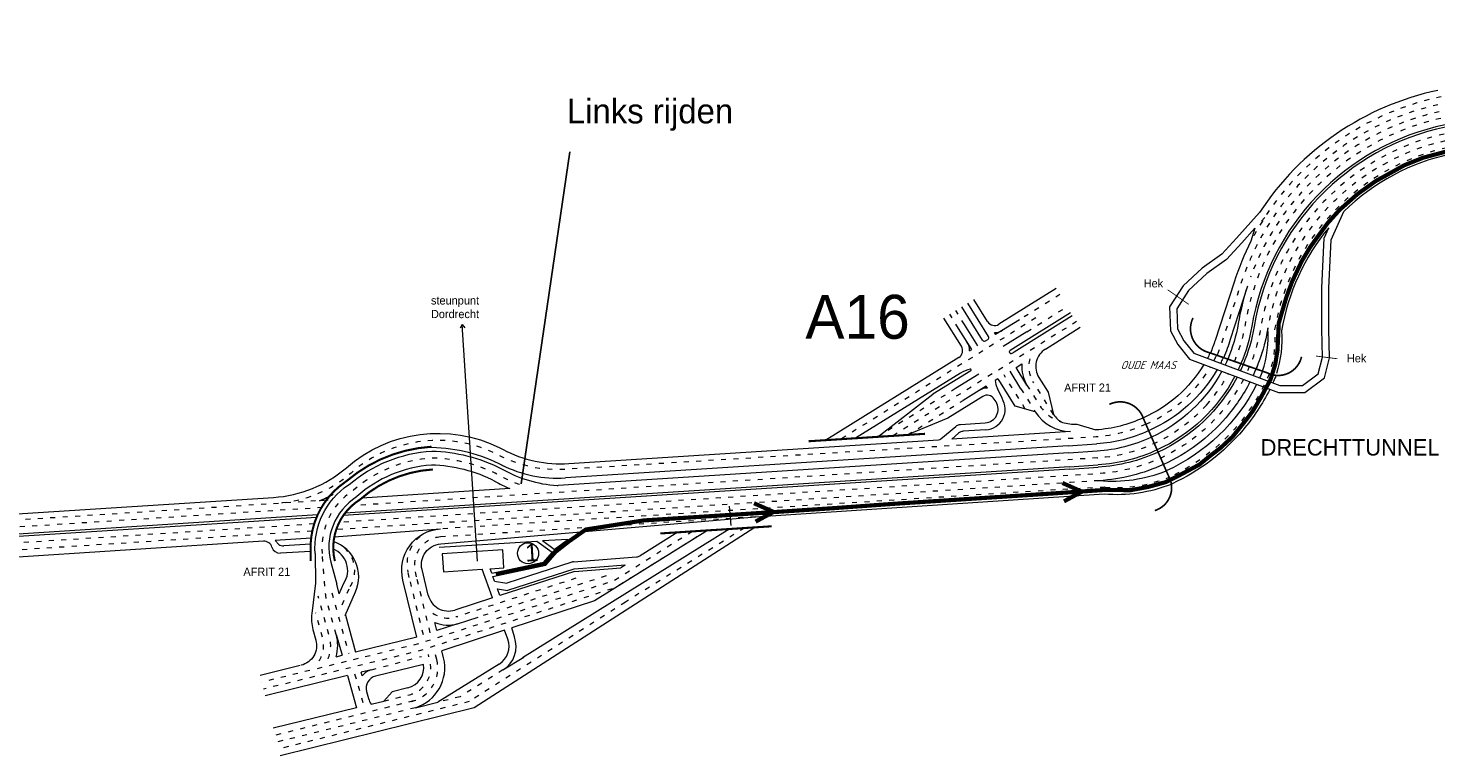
# Model space of a CAD drawing. Header units: metres. Extents: x 534 to 2093, y -2348 to -1299.
# Tile 4 of 7: x 1453 to 1793, y -1538 to -1362. Entities that reach past the tile are written whole.
import ezdxf
from ezdxf.enums import TextEntityAlignment as Align

# ---------------------------------------------------------------- set-up
doc = ezdxf.new("R2010")
doc.units = ezdxf.units.M
doc.linetypes.add('ACAD_ISO03W100', pattern=[30, 12, -18])
doc.layers.get('0').update_dxf_attribs({"lineweight": 0})
for name, color, linetype, lineweight in [('deelstrepen', 8, 'ACAD_ISO03W100', 0), ('HEKTO', 7, 'Continuous', 0), ('Kunstwerk', 7, 'Continuous', 0), ('RW-MARK', 7, 'Continuous', 0), ('Spoorweg solid', 7, 'Continuous', 0), ('Strooi NIET', 10, 'Continuous', 0), ('Strooi WEL', 90, 'Continuous', 0), ('Text', 7, 'Continuous', 0)]:
    doc.layers.add(name, color=color, linetype=linetype, lineweight=lineweight)
doc.styles.add('ISO25C', font='ISO', dxfattribs={"oblique": 20, "height": 2.5})
doc.dimstyles.get("Standard").update_dxf_attribs({"dimtxt": 0.18, "dimasz": 0.18, "dimexe": 0.18, "dimexo": 0.0625, "dimgap": 0.09, "dimtad": 0, "dimtih": 1, "dimtoh": 1, "dimdec": 4, "dimzin": 0, "dimdsep": 46, "dimtxsty": 'Standard', "dimcen": 0.09, "dimadec": 0, "dimazin": 0, "dimtfac": 1, "dimtdec": 4, "dimtofl": 0, "dimtmove": 0, "dimatfit": 3, "dimfxl": 1, "dimtolj": 1, "dimtzin": 0, "dimarcsym": 0})

msp = doc.modelspace()

# ---------------------------------------------------------------- linework, layer by layer
msp.add_line((1561.93, -1490.78), (1558.27, -1433.66))
for points in [[(1750.75, -1406.7), (1745.18, -1412.83), (1741.62, -1416.75), (1736.94, -1420.06), (1732.28, -1424.38), (1729.03, -1429.42), (1729.24, -1435.2), (1731.02, -1438.54), (1733.81, -1442.03), (1755.36, -1450.14), (1761.67, -1450.09), (1766.44, -1446.59), (1767.66, -1441.76), (1767.49, -1434.81), (1767.49, -1424.89), (1768.04, -1413.25), (1771.09, -1406.42)], [(1749.62, -1410.47), (1746.44, -1413.97), (1742.76, -1418.03), (1738.01, -1421.38), (1733.59, -1425.48), (1730.75, -1429.89), (1730.93, -1434.74), (1732.45, -1437.6), (1734.85, -1440.6), (1755.66, -1448.44), (1761.11, -1448.4), (1764.94, -1445.58), (1765.96, -1441.57), (1765.79, -1434.83), (1765.79, -1424.85), (1766.36, -1412.85), (1767.48, -1410.33)], [(1752.01, -1407.85), (1751.21, -1408.72)]]:
    msp.add_lwpolyline(points)
at = {"color": 1, "const_width": 0.2}
for points in [[(1733.69, -1428.85), (1728.56, -1425.3)], [(1764.36, -1441.3), (1769.57, -1441.96)]]:
    msp.add_lwpolyline(points, dxfattribs=at)
at = {"const_width": 0.2}
for points in [[(1734.85, -1440.6), (1755.66, -1448.44)], [(1755.07, -1450.03), (1733.81, -1442.03)]]:
    msp.add_lwpolyline(points, dxfattribs=at)
at = {"layer": 'deelstrepen', "linetype": 'ACAD_ISO03W100', "ltscale": 0.1}
for p, q in [((1702.56, -1426.49), (1692.82, -1432.54)), ((1679.54, -1433.73), (1677.43, -1430.34)), ((1694.61, -1435.42), (1704.27, -1429.42)), ((1696.71, -1432.12), (1649.66, -1461.37)), ((1706.59, -1432.96), (1662.19, -1460.57)), ((1678.09, -1434.63), (1675.98, -1431.23)), ((1694.2, -1454.09), (1689.08, -1445.85)), ((1677.37, -1449.13), (1658.61, -1460.79)), ((1693.16, -1449.2), (1696.62, -1454.77)), ((1665.77, -1460.34), (1679.16, -1452.01)), ((1525.86, -1476.09), (1407.28, -1483.69)), ((1524.51, -1477.87), (1407.38, -1485.38)), ((1522.5, -1481.83), (1407.63, -1489.19)), ((1629.08, -1480.09), (1552.73, -1484.99)), ((1522.05, -1483.55), (1407.74, -1490.88)), ((1626.41, -1482.81), (1597.65, -1500.69)), ((1585.68, -1494.94), (1556.74, -1504.28)), ((1592.97, -1494.37), (1562.08, -1504.34)), ((1526.79, -1498.46), (1530.86, -1513.06)), ((1597.65, -1500.69), (1559.95, -1524.71)), ((1536.32, -1517.04), (1548.42, -1513.79)), ((1532.28, -1518.02), (1534.5, -1525.75)), ((1568.08, -1517.07), (1557.73, -1523.51)), ((1559.95, -1524.71), (1513.86, -1536.14)), ((1557.73, -1523.51), (1552.38, -1524.84)), ((1546.94, -1526.18), (1513.45, -1534.49))]:
    msp.add_line(p, q, dxfattribs=at)
at = {"layer": 'deelstrepen', "linetype": 'ACAD_ISO03W100', "ltscale": 0.1, "flags": 128}
for points in [[(1881.89, -1362.17), (1794.52, -1380.51, 0.269012), (1746.21, -1423.96), (1741.67, -1437.99, -0.02685), (1740.32, -1441.52)], [(1882.59, -1365.48), (1795.22, -1383.82, 0.30868), (1747.25, -1433.77, -0.069689), (1744.04, -1443.98)], [(1882.24, -1363.83), (1794.87, -1382.17, 0.259154), (1748.55, -1422.3)], [(1883.37, -1369.22), (1796, -1387.56, 0.30868), (1751.07, -1434.34, -0.068588), (1747.61, -1445.41, -0.068588)], [(1883.72, -1370.88), (1796.35, -1389.22, 0.30868), (1752.73, -1434.64, -0.057837), (1749.9, -1444.41, -0.057837)], [(1884.07, -1372.54), (1796.7, -1390.87, 0.30868), (1754.39, -1434.93, -0.097645), (1753.16, -1445.27)], [(1821.05, -1373.2), (1794.17, -1378.84, 0.226598), (1748.68, -1413.61)], [(1746.85, -1446.94, -0.05951), (1741.17, -1455.25, -0.199736), (1711.91, -1469.69), (1705.04, -1470.13), (1528.56, -1481.44)], [(1753.08, -1445.57, -0.077339), (1745.47, -1458.04, -0.110433), (1728.96, -1470.56)], [(1694.6, -1448.3), (1697.52, -1453.01, 0.184298), (1703.2, -1457.33, 0.184298)], [(1737.94, -1453.12, -0.196541), (1711.68, -1465.88), (1710.19, -1465.97), (1703.36, -1466.41), (1531.61, -1477.42)], [(1723.31, -1457.76, -0.092739), (1711.34, -1460.8), (1704.47, -1461.25), (1583.04, -1468.66, -0.137459), (1567.21, -1465.3, 0.309415), (1531.42, -1469.53, -0.164942), (1513.6, -1476.87)], [(1572.06, -1472.32, -0.041597), (1567.13, -1470.04, 0.113154), (1551, -1465.93, 0.164107), (1532.03, -1473.64), (1531.8, -1473.81, 0.275915), (1524.43, -1488.94, 0.275915)], [(1713.45, -1472.97, -0.007197), (1712.14, -1473.07), (1705.25, -1473.38), (1553, -1483.01)], [(1527.82, -1508.5), (1525.59, -1500.46, -0.046568), (1525.26, -1498.63), (1524.43, -1488.94)], [(1525.86, -1514.36, 0.167786), (1526.19, -1508.95), (1523.49, -1499.27)], [(1523.64, -1514.9, 0.2213), (1524.55, -1509.41), (1522.84, -1503.26)], [(1539.33, -1524.57), (1545.54, -1523.05, 0.414214), (1550.45, -1514.95), (1550.07, -1513.35)]]:
    msp.add_lwpolyline(points, format="xyb", dxfattribs=at)
at = {"layer": 'deelstrepen', "linetype": 'ACAD_ISO03W100', "ltscale": 0.1}
for points in [[(1738.91, -1443.94, -0.158929), (1723.31, -1457.76)], [(1740.29, -1441.32, -0.009271), (1739.74, -1442.44, -0.009271)], [(1744.04, -1443.98, -0.000513), (1744, -1444.05, -0.000513)], [(1743.23, -1445.57, -0.059951), (1737.94, -1453.12)], [(1548.88, -1508.6), (1545.48, -1494.73), (1545.16, -1493.41, -0.390521), (1550.67, -1483.44, -0.390521)], [(1550.52, -1508.07), (1547.22, -1494.56), (1546.9, -1493.24, -0.466721), (1552.98, -1484.97)], [(1529.29, -1501.31), (1531.21, -1496.92, 0.443346), (1528.19, -1486.49)], [(1545.94, -1524.7, 0.414214), (1552.11, -1514.54), (1551.71, -1512.91)]]:
    msp.add_lwpolyline(points, format="xyb", dxfattribs=at)
at = {"layer": 'deelstrepen', "linetype": 'ByBlock', "ltscale": 0.1, "flags": 128}
for points in [[(1749.9, -1444.41, -0.00986), (1749.2, -1446, -0.00986)], [(1748.44, -1447.54, -0.059384), (1742.6, -1456.2, -0.10769), (1727.56, -1467.47)], [(1751.5, -1444.97, -0.009727), (1750.78, -1446.6, -0.009727)], [(1754.65, -1446.22, -0.008767), (1753.96, -1447.8, -0.008767)], [(1750.03, -1448.14, -0.169464), (1728.24, -1469.03)], [(1753.22, -1449.34, -0.059818), (1746.77, -1459.13, -0.110433), (1729.67, -1472.11)]]:
    msp.add_lwpolyline(points, format="xyb", dxfattribs=at)
at = {"layer": 'deelstrepen', "linetype": 'ACAD_ISO03W100', "ltscale": 0.1, "flags": 128}
for points in [[(1701.02, -1455.41), (1696.04, -1447.41)], [(1712.03, -1471.38), (1705.15, -1471.82), (1527.62, -1483.2)], [(1613.85, -1483.62), (1594.89, -1495.54), (1547.74, -1510.75), (1509.76, -1520.04)], [(1617.46, -1483.39), (1595.21, -1497.21), (1548.2, -1512.38), (1510.29, -1521.66)], [(1546.48, -1524.55), (1513.05, -1532.84)]]:
    msp.add_lwpolyline(points, dxfattribs=at)
at = {"layer": 'deelstrepen', "linetype": 'ACAD_ISO03W100', "ltscale": 0.1}
for centre, radius, start, end in [((1701.73, -1443.87), 6.7, 163.6, 211.8681), ((1715.85, -1437.26), 35.79, 266.164, 291.4916), ((1554.92, -1497.84), 6.7, 235.4765, 289.9752)]:
    msp.add_arc(centre, radius, start, end, dxfattribs=at)
at = {"layer": 'HEKTO'}
for p, q in [((1711.23, -1459.13), (1711.23, -1459.13)), ((1711.34, -1460.8), (1711.34, -1460.8)), ((1711.45, -1462.5), (1711.45, -1462.5)), ((1711.56, -1464.19), (1711.57, -1464.19)), ((1711.67, -1465.88), (1711.68, -1465.88)), ((1711.78, -1467.57), (1711.79, -1467.57)), ((1711.82, -1468.14), (1711.83, -1468.13))]:
    msp.add_line(p, q, dxfattribs=at)
at = {"layer": 'Kunstwerk'}
for points, const_width in [([(1734.68, -1432.12, 0.479665), (1738.65, -1440.49), (1752.65, -1445.37, 0.487821), (1760.89, -1441.49)], 0.4), ([(1725.46, -1478.6, 0.487821), (1728.7, -1470.08), (1722.76, -1456.49, 0.458083), (1714.48, -1452.97)], 0.4), ([(1550.83, -1463.19, 0.162011), (1530.45, -1471.38), (1530.05, -1471.68, 0.261402), (1521.65, -1488.44), (1521.66, -1490.8)], 0.5), ([(1551.16, -1468.67, 0.167113), (1533.56, -1475.95, 0.324427), (1527.51, -1490.8, 0.324427)], 0.5)]:
    msp.add_lwpolyline(points, format="xyb", dxfattribs=dict(at, const_width=const_width))
at = {"layer": 'Kunstwerk', "const_width": 0.5}
for points in [[(1670, -1460.07), (1641.86, -1461.87)], [(1632.97, -1482.39), (1606.07, -1484.12)]]:
    msp.add_lwpolyline(points, dxfattribs=at)
at = {"layer": 'RW-MARK'}
for p, q in [((1701.66, -1425.04), (1687.83, -1433.64)), ((1747.81, -1424.47), (1743.67, -1437.28)), ((1683.89, -1437.5), (1678.87, -1429.44)), ((1685.33, -1436.61), (1680.31, -1428.54)), ((1685.08, -1433), (1681.75, -1427.65)), ((1558.27, -1433.66), (1557.76, -1434.59)), ((1561.93, -1490.78), (1558.27, -1433.66)), ((1558.27, -1433.66), (1558.88, -1434.52)), ((1678.76, -1438.92), (1674.54, -1432.13)), ((1682.71, -1438.83), (1679.54, -1433.73)), ((1692.82, -1432.54), (1687.03, -1436.14)), ((1705.12, -1430.88), (1690.52, -1439.96)), ((1705.55, -1431.62), (1691.53, -1440.33)), ((1681.26, -1439.72), (1678.09, -1434.63)), ((1684.57, -1437.67), (1685.17, -1437.3)), ((1686.72, -1435.64), (1687.03, -1436.14)), ((1694.61, -1435.42), (1688.82, -1439.02)), ((1699.09, -1439.62), (1707.44, -1434.34)), ((1680.76, -1440.03), (1681.26, -1439.72)), ((1678.12, -1441.68), (1646.07, -1461.6)), ((1691.96, -1444.06), (1693.36, -1443.19)), ((1694.6, -1448.3), (1691.96, -1444.06)), ((1678.56, -1445.4), (1653.24, -1461.14)), ((1681.05, -1444.84), (1671.9, -1450.53)), ((1682.95, -1445.66), (1677.37, -1449.13)), ((1687.56, -1446.79), (1686.9, -1447.2)), ((1691.77, -1453.4), (1688.2, -1447.65)), ((1693.16, -1449.2), (1690.52, -1444.95)), ((1658.61, -1460.79), (1671.9, -1450.53)), ((1683.05, -1449.6), (1679.16, -1452.01)), ((1684.75, -1448.54), (1683.05, -1449.6)), ((1685.06, -1449.04), (1684.75, -1448.54)), ((1688.59, -1451.5), (1687.47, -1449.1)), ((1696.62, -1454.77), (1691.77, -1453.4)), ((1705.14, -1459.49), (1676.43, -1461.33)), ((1678.06, -1459.94), (1676.43, -1461.33)), ((1684.66, -1459.13), (1679.23, -1459.47)), ((1704.58, -1462.94), (1583.15, -1470.72)), ((1704.58, -1462.95), (1711.41, -1462.51)), ((1704.91, -1468.01), (1529.94, -1479.22)), ((1704.91, -1468.02), (1711.74, -1467.58)), ((1704.94, -1468.58), (1711.77, -1468.14)), ((1704.94, -1468.58), (1529.51, -1479.82)), ((1569.73, -1473.28), (1534, -1475.57)), ((1525.86, -1476.09), (1523.82, -1476.22)), ((1523.34, -1479.65), (1407.49, -1487.07)), ((1523.08, -1480.23), (1407.53, -1487.64)), ((1527.37, -1484.91), (1553, -1483.01)), ((1628.89, -1482.65), (1561.11, -1526.18)), ((1622.83, -1483.04), (1572.84, -1514.12)), ((1617.46, -1483.39), (1590.15, -1500.36)), ((1610.29, -1483.84), (1601.21, -1489.5)), ((1510.27, -1486.01), (1407.84, -1492.57)), ((1521.76, -1485.27), (1513.07, -1485.83)), ((1513.07, -1485.83), (1513.95, -1486.79)), ((1521.65, -1488.44), (1514.34, -1488.85)), ((1521.64, -1486.74), (1515.15, -1487.1)), ((1576.27, -1486.03), (1552.71, -1487.54)), ((1568.05, -1488.07), (1553.44, -1489.01)), ((1568.33, -1492.42), (1568.05, -1488.07)), ((1579.99, -1488.7), (1576.27, -1486.03)), ((1583.75, -1485.55), (1577.61, -1485.94)), ((1580.49, -1488.01), (1577.61, -1485.94)), ((1578.42, -1491.78), (1581.19, -1488.62)), ((1580.49, -1488.01), (1583.75, -1485.55)), ((1581.19, -1488.62), (1585.3, -1485.45)), ((1526.49, -1491.06), (1527.96, -1496.34)), ((1553.44, -1489.01), (1553.72, -1493.36)), ((1565.38, -1493.73), (1577.96, -1491.01)), ((1565.67, -1494.53), (1578.42, -1491.78)), ((1584.68, -1491.07), (1569.03, -1496.12)), ((1577.96, -1491.01), (1579.99, -1488.7)), ((1585.14, -1490.98), (1600.31, -1489.79)), ((1585.3, -1492.67), (1597.65, -1491.7)), ((1597.59, -1491.74), (1596.55, -1492.39)), ((1553.72, -1493.36), (1563.05, -1492.76)), ((1565.59, -1499.69), (1563.05, -1492.76)), ((1564.98, -1492.64), (1568.33, -1492.42)), ((1565.38, -1493.73), (1564.98, -1492.64)), ((1566.08, -1495.66), (1565.67, -1494.53)), ((1585.35, -1493.27), (1567.34, -1499.08)), ((1585.17, -1492.7), (1569.17, -1497.86)), ((1585.35, -1493.27), (1596.55, -1492.39)), ((1528.57, -1498.72), (1527.96, -1496.34)), ((1528.57, -1498.72), (1529.7, -1496.12)), ((1566.08, -1495.66), (1569.03, -1496.12)), ((1567.34, -1499.08), (1566.75, -1497.48)), ((1566.75, -1497.48), (1569.17, -1497.86)), ((1565.58, -1499.65), (1556.45, -1502.6)), ((1590.15, -1500.36), (1570.21, -1506.93)), ((1530.05, -1503.83), (1532.52, -1512.73)), ((1557.13, -1505.94), (1562.08, -1504.34)), ((1527.82, -1508.5), (1529.23, -1513.53)), ((1557.13, -1505.94), (1552.15, -1507.55)), ((1568.45, -1507.5), (1553.35, -1512.47)), ((1569.24, -1509.66), (1568.45, -1507.5)), ((1570.84, -1509.08), (1570.21, -1506.93)), ((1547.28, -1509.12), (1532.52, -1512.73)), ((1527.82, -1513.88), (1529.23, -1513.53)), ((1548.88, -1515.71), (1537.35, -1518.53)), ((1567.19, -1515.63), (1552.38, -1524.84)), ((1568.08, -1517.07), (1573.13, -1513.94)), ((1519.14, -1516), (1509.48, -1518.37)), ((1530.59, -1518.44), (1510.69, -1523.3)), ((1530.59, -1518.44), (1532.75, -1526.19)), ((1536.32, -1517.04), (1533.89, -1517.63)), ((1534.12, -1518.46), (1533.89, -1517.63)), ((1535.17, -1522.25), (1535.65, -1523.98)), ((1541.3, -1522.33), (1539.33, -1524.57)), ((1545.13, -1521.4), (1541.3, -1522.33)), ((1536.25, -1525.33), (1539.33, -1524.57)), ((1546.94, -1526.18), (1552.38, -1524.84)), ((1532.75, -1526.19), (1512.63, -1531.14)), ((1561.11, -1526.18), (1514.27, -1537.79))]:
    msp.add_line(p, q, dxfattribs=at)
for points in [[(1793.83, -1377.2, 0.1994), (1750.75, -1406.7)], [(1795.56, -1385.48, 0.30868), (1748.9, -1434.08, -0.058853), (1746.25, -1443.14, -0.058853)], [(1795.68, -1386.03, 0.30868), (1749.45, -1434.18, -0.058565), (1746.78, -1443.33, -0.058565)], [(1797.05, -1392.54, 0.14305), (1771.09, -1406.42, 0.14305)], [(1767.48, -1410.33, 0.132702), (1756.07, -1435.21, -0.097645), (1754.83, -1445.55)], [(1749.62, -1410.47), (1748.68, -1413.61, 0.040116), (1744.62, -1423.44), (1740.04, -1437.52, -0.024392), (1738.88, -1440.57)], [(1747.81, -1424.47, 0.036742), (1745.61, -1433.47)], [(1745.61, -1433.47, -0.060732), (1743.07, -1442.03, -0.060732)], [(1743.67, -1437.28, -0.031757), (1742.1, -1441.69, -0.031757)], [(1699.09, -1439.62, 0.414214), (1697.48, -1446.51), (1699.69, -1450.06), (1701.02, -1455.41, 0.148246), (1703.2, -1457.33, 0.087618), (1706.66, -1457.71), (1711.2, -1459.12)], [(1584.02, -1467.26), (1673.26, -1461.54, 0.161391), (1673.84, -1461.3), (1677.39, -1458.28, -0.161391), (1678.56, -1457.81), (1684.55, -1457.43, 0.566933), (1687.14, -1452.39), (1686.7, -1451.68, 0.414214), (1683.95, -1451.04)], [(1722.66, -1456.21, -0.093174), (1711.23, -1459.13)], [(1421.8, -1481.24), (1473.46, -1477.93), (1512.69, -1475.42, 0.162631), (1530.3, -1468.25, -0.303292), (1567.33, -1463.45), (1568.1, -1463.85, 0.138323), (1584.02, -1467.26)], [(1704.69, -1464.63), (1711.52, -1464.19, 0.092343), (1724.62, -1460.87)], [(1723.99, -1459.31, -0.092532), (1711.45, -1462.5)], [(1522.75, -1488.94, -0.268455), (1530.76, -1472.4), (1530.98, -1472.29, -0.162178), (1550.89, -1464.24, -0.113154), (1567.76, -1468.53, 0.114023), (1581.14, -1472.53, 0.031814), (1581.4, -1472.53)], [(1726.03, -1463.97, -0.092012), (1711.79, -1467.57)], [(1726.26, -1464.49, -0.091962), (1711.83, -1468.13)], [(1550.81, -1467.63, 0.166548), (1532.84, -1475.2), (1532.72, -1475.32, 0.323143), (1526.49, -1491.06)], [(1547.28, -1509.12), (1543.92, -1495.37, -0.466974), (1553, -1483.01)], [(1530.01, -1503.91), (1532.5, -1498.21, 0.436761), (1527.2, -1486.08)], [(1550.06, -1499.02), (1548.55, -1492.84, -0.466721), (1553.08, -1486.66)], [(1522.75, -1488.94), (1522.79, -1496.1), (1521.91, -1503.42, 0.098278), (1522.2, -1507.31), (1522.91, -1509.86, -0.423455), (1519.35, -1515.94)], [(1545.13, -1521.4, 0.392611), (1548.88, -1515.71, 0.392611)], [(1546.94, -1526.18, 0.396448), (1553.76, -1514.14), (1553.35, -1512.47)]]:
    msp.add_lwpolyline(points, format="xyb", dxfattribs=at)
at = {"layer": 'RW-MARK', "flags": 128}
for points in [[(1752.73, -1434.64, -0.057837), (1749.9, -1444.41)], [(1727.56, -1467.47, -0.091479), (1712.03, -1471.38)]]:
    msp.add_lwpolyline(points, format="xyb", dxfattribs=at)
at = {"layer": 'RW-MARK', "color": 8}
for points in [[(1738.77, -1440.62, -0.010725), (1738.16, -1441.85, -0.010725)], [(1737.31, -1443.34, -0.156042), (1722.7, -1456.19)], [(1741.87, -1441.92, -0.008838), (1741.32, -1443.04, -0.008838)], [(1743.07, -1442.03, -0.010578), (1742.42, -1443.45, -0.010578)], [(1746.25, -1443.14, -0.010222), (1745.58, -1444.64, -0.010222)], [(1746.78, -1443.33, -0.010168), (1746.11, -1444.84, -0.010168)], [(1740.5, -1444.55, -0.161443), (1723.95, -1459.33)], [(1741.64, -1444.97, -0.161564), (1724.67, -1460.87)], [(1744.82, -1446.17, -0.165219), (1726.03, -1463.97)], [(1745.35, -1446.37, -0.16577), (1726.26, -1464.49)]]:
    msp.add_lwpolyline(points, format="xyb", dxfattribs=at)
at = {"layer": 'RW-MARK'}
for points in [[(1683.95, -1451.04), (1675.48, -1456.3), (1665.77, -1460.34)], [(1704.69, -1464.63), (1581.4, -1472.53)], [(1552.15, -1507.55), (1551.66, -1505.58)]]:
    msp.add_lwpolyline(points, dxfattribs=at)
msp.add_circle((1574.15, -1488.9), 2.55, dxfattribs=at)
for centre, radius, start, end in [((1686.78, -1431.94), 2, 211.8681, 301.8681), ((1684.31, -1437.24), 0.5, 211.8681, 301.8477), ((1684.9, -1436.87), 0.5, 301.8477, 31.8681), ((1686.78, -1431.94), 3.7, 269.1477, 301.8681), ((1725.91, -1436.67), 26.9, 342.0342, 4.3421), ((1677.06, -1439.98), 2, 301.8681, 31.8681), ((1677.06, -1439.98), 3.7, 359.1273, 31.8681), ((1690.73, -1440.3), 0.4, 121.8681, 293.6036), ((1688.89, -1436.08), 5, 293.6036, 301.8681), ((1701.73, -1443.87), 8.4, 175.3385, 211.8681), ((1682.25, -1451.35), 7, 101.0651, 121.8681), ((1680.95, -1444.67), 0.2, 301.8681, 101.0651), ((1693.82, -1446.15), 7, 188.6365, 204.8958), ((1682.25, -1451.35), 7, 31.8681, 40.6242), ((1685, -1452.74), 3.7, 89.1477, 121.8681), ((1684.34, -1454.14), 5, 273.6669, 31.8681), ((1705.11, -1449.49), 10, 211.8681, 270.1448), ((1679.36, -1461.47), 2, 93.6669, 130.3388), ((1550.17, -1472.34), 8.98, 85.217, 106.2343), ((1549.96, -1503.17), 39.79, 62.8016, 88.6247), ((1549.96, -1503.17), 35.55, 62.8016, 88.6247), ((1583.1, -1441.57), 34.41, 240.3582, 247.1293), ((1715.12, -1435.72), 35.79, 265.0324, 291.4916), ((1716.35, -1438.89), 35.79, 265.0324, 291.4916), ((1510.4, -1488), 2, 16.6729, 93.6669), ((1514.23, -1486.86), 2, 196.6729, 273.2352), ((1515.03, -1485.11), 2, 237.0802, 273.2352), ((1524.97, -1493.07), 5.63, 327.1535, 67.5496), ((1585.29, -1492.97), 2, 94.4821, 107.8851), ((1600.15, -1487.8), 2, 274.4821, 301.8681), ((1554.92, -1497.84), 5, 193.7447, 287.8851), ((1554.92, -1497.84), 8.4, 247.215, 285.2451), ((1518.19, -1511.18), 10, 344.3161, 15.5465), ((1564.55, -1511.38), 5, 301.8681, 20.1033), ((1564.55, -1511.38), 6.7, 301.8681, 20.1033), ((1537.27, -1520.92), 4, 103.7447, 142.0838), ((1538.06, -1521.45), 3, 103.7447, 195.5465), ((1540.47, -1522.64), 5, 195.5465, 212.5098)]:
    msp.add_arc(centre, radius, start, end, dxfattribs=at)
at = {"layer": 'Spoorweg solid'}
for points in [[(1523.82, -1476.22, 0.028654), (1527.09, -1474.64, 0.028654)], [(1550.06, -1499.02), (1548.55, -1492.84, -0.466721), (1553.08, -1486.66), (1629.08, -1480.09), (1713.25, -1474.54)]]:
    msp.add_lwpolyline(points, format="xyb", dxfattribs=at)
msp.add_arc((1581.24, -1440.78), 30, 243.3746, 273.6669, dxfattribs=at)
at = {"layer": 'Strooi NIET', "ltscale": 0.2, "const_width": 1}
for points in [[(1703.16, -1471.93), (1707.87, -1474.03), (1703.54, -1476.37)], [(1628.7, -1476.83), (1633.41, -1478.92), (1629.08, -1481.27)]]:
    msp.add_lwpolyline(points, dxfattribs=at)
at = {"layer": 'Strooi NIET', "ltscale": 0.2}
msp.add_lwpolyline([(1622.71, -1477.57), (1623.13, -1482.23)], dxfattribs=at)
at = {"layer": 'Strooi WEL', "color": 1, "linetype": 'ACAD_ISO03W100', "ltscale": 0.1, "const_width": 1}
msp.add_lwpolyline([(1566.37, -1494), (1577.99, -1491.43), (1580.95, -1488.19), (1588.09, -1483.17), (1602.04, -1480.98), (1631.74, -1479.08), (1647.41, -1478.05), (1662.88, -1476.94), (1700.19, -1474.51), (1712.97, -1473.64), (1716.09, -1473.64), (1719.65, -1473.67), (1723.85, -1472.89), (1728.08, -1471.74), (1730.61, -1470.5), (1736.25, -1467.49), (1738.6, -1465.57), (1741.37, -1463.45), (1744.23, -1460.8), (1747.65, -1456.53), (1749.08, -1454.65), (1751.12, -1451.23), (1753.4, -1446.98), (1754.54, -1443.33), (1755.09, -1439.9), (1755.28, -1435.82), (1755.39, -1433.38), (1757.24, -1427.07), (1758.65, -1423.25), (1760.92, -1418.46), (1763, -1414.97), (1767.21, -1409.2), (1770.1, -1406.01), (1774.46, -1402.17), (1778.74, -1399.12), (1785.78, -1395.22), (1790.23, -1393.44), (1800.5, -1390.72)], dxfattribs=at)

# ---------------------------------------------------------------- texts
at = {"lineweight": 60}
msp.add_text('Links rijden', height=5.9344, dxfattribs=at).set_placement((1583.53, -1385.16))
at = {"layer": 'RW-MARK'}
msp.add_text('1', height=4.24, rotation=3.6669, dxfattribs=at).set_placement((1573.59, -1490.94))
at = {"layer": 'Text'}
for s, height, p in [('Hek', 1.978, (1722.78, -1424.74)), ('steunpunt', 1.978, (1550.7, -1428.87)), ('A16', 10.597, (1641.1, -1437.13)), ('Dordrecht', 1.978, (1550.7, -1432.15)), ('Hek', 1.978, (1771.84, -1442.82)), ('AFRIT 21', 1.978, (1703.57, -1449.91)), ('DRECHTTUNNEL', 3.9563, (1751.01, -1465.31)), ('AFRIT 21', 1.978, (1505.41, -1494.35))]:
    msp.add_text(s, height=height, dxfattribs=at).set_placement(p)
at = {"layer": 'Text', "style": 'ISO25C', "oblique": 20}
msp.add_text('OUDE MAAS', height=1.978, dxfattribs=at).set_placement((1723.86, -1443.48), align=Align.MIDDLE_CENTER)

# ---------------------------------------------------------------- leaders
msp.add_leader([(1572.46, -1472.11), (1584.23, -1392.03)], dimstyle='Standard', override={"dimasz": 0.9, "dimgap": 0.09, "dimtad": 0})

doc.saveas('drawing.dxf')
